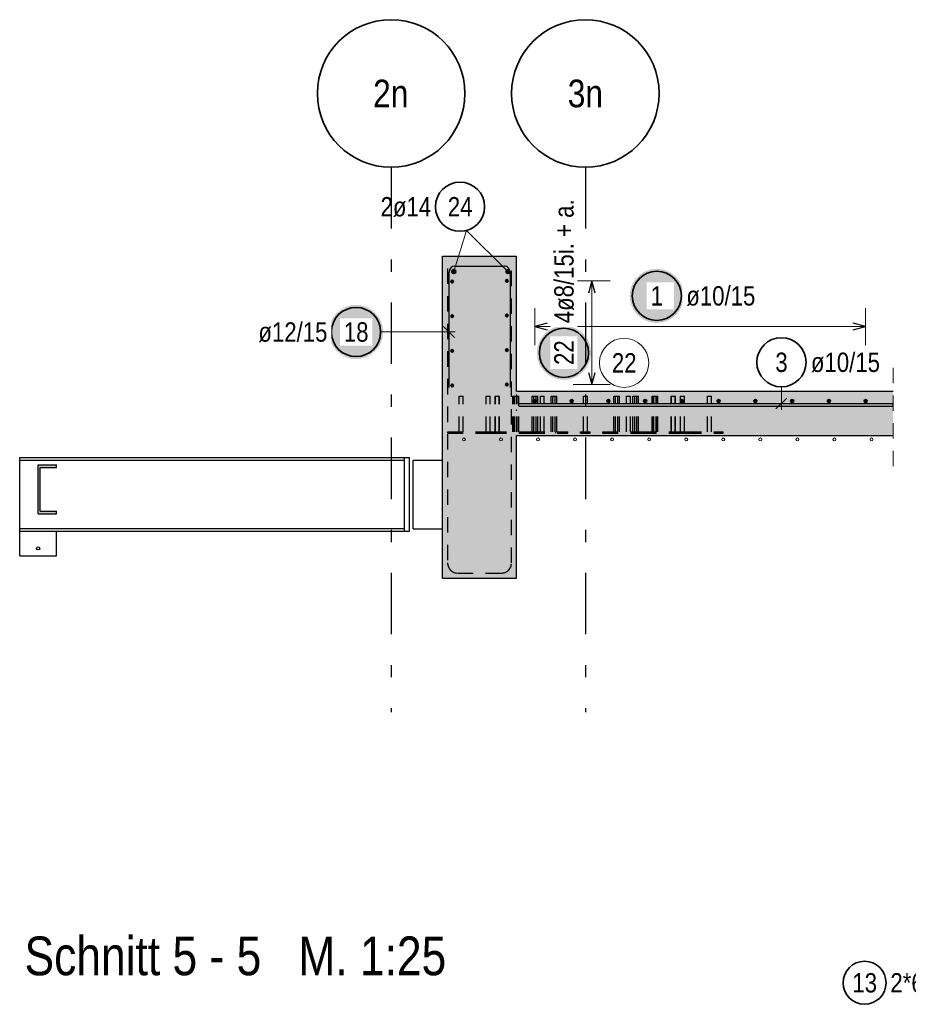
# Model space of a CAD drawing. Header units: millimetres. Extents: x -50 to 89, y -23 to 66.
# Tile 55 of 60: x 62.28 to 69.51, y 31.69 to 39.7. Entities that reach past the tile are written whole.
import ezdxf
from ezdxf.enums import TextEntityAlignment as Align

# ---------------------------------------------------------------- set-up
doc = ezdxf.new("R2010")
doc.units = ezdxf.units.MM
doc.linetypes.add('DASHDOTX2', pattern=[2, 1, -0.5, 0, -0.5])
doc.linetypes.add('HIDDEN', pattern=[0.375, 0.25, -0.125])
for name, color, linetype, lineweight in [('Achsen', 7, 'Continuous', 20), ('Bewehrung obere', 7, 'Continuous', 20), ('Geschnittene Kanten', 7, 'Continuous', 20), ('nplo Bewehrung', 7, 'Continuous', 20), ('Schraffuren', 7, 'Continuous', 20), ('Texte', 7, 'Continuous', 20)]:
    doc.layers.add(name, color=color, linetype=linetype, lineweight=lineweight)
doc.styles.add('Arial Narrow', font='ARIALN.TTF')

msp = doc.modelspace()

# ---------------------------------------------------------------- hatches: boundary and pattern name
at = {"lineweight": 25, "true_color": 0xffffff}
msp.add_hatch(color=7, dxfattribs=at).paths.add_polyline_path([(65.237126, 37.155986), (65.236992, 37.163664), (65.23659, 37.171333), (65.235921, 37.178983), (65.234985, 37.186604), (65.233784, 37.194189), (65.232318, 37.201727), (65.230591, 37.209209), (65.228603, 37.216627), (65.226358, 37.22397), (65.223858, 37.231231), (65.221106, 37.2384), (65.218106, 37.245468), (65.214861, 37.252428), (65.211374, 37.25927), (65.207651, 37.265986), (65.203696, 37.272569), (65.199514, 37.279009), (65.19511, 37.285299), (65.190488, 37.291432), (65.185656, 37.2974), (65.180618, 37.303195), (65.175381, 37.308811), (65.169951, 37.314241), (65.164335, 37.319478), (65.158539, 37.324516), (65.152571, 37.329349), (65.146439, 37.33397), (65.140148, 37.338375), (65.133708, 37.342557), (65.127126, 37.346512), (65.12041, 37.350235), (65.113568, 37.353721), (65.106608, 37.356966), (65.099539, 37.359967), (65.09237, 37.362719), (65.08511, 37.365219), (65.077766, 37.367464), (65.070349, 37.369451), (65.062866, 37.371179), (65.055329, 37.372644), (65.047744, 37.373845), (65.040122, 37.374781), (65.032472, 37.37545), (65.024804, 37.375852), (65.017126, 37.375986), (65.009448, 37.375852), (65.001779, 37.37545), (64.99413, 37.374781), (64.986508, 37.373845), (64.978923, 37.372644), (64.971385, 37.371179), (64.963903, 37.369451), (64.956486, 37.367464), (64.949142, 37.365219), (64.941881, 37.362719), (64.934712, 37.359967), (64.927644, 37.356966), (64.920684, 37.353721), (64.913842, 37.350235), (64.907126, 37.346512), (64.900544, 37.342557), (64.894103, 37.338375), (64.887813, 37.33397), (64.88168, 37.329349), (64.875713, 37.324516), (64.869917, 37.319478), (64.864301, 37.314241), (64.858871, 37.308811), (64.853634, 37.303195), (64.848596, 37.2974), (64.843764, 37.291432), (64.839142, 37.285299), (64.834738, 37.279009), (64.830555, 37.272569), (64.8266, 37.265986), (64.822877, 37.25927), (64.819391, 37.252428), (64.816146, 37.245468), (64.813145, 37.2384), (64.810394, 37.231231), (64.807893, 37.22397), (64.805648, 37.216627), (64.803661, 37.209209), (64.801933, 37.201727), (64.800468, 37.194189), (64.799267, 37.186604), (64.798331, 37.178983), (64.797662, 37.171333), (64.79726, 37.163664), (64.797126, 37.155986), (64.79726, 37.148309), (64.797662, 37.14064), (64.798331, 37.13299), (64.799267, 37.125368), (64.800468, 37.117784), (64.801933, 37.110246), (64.803661, 37.102764), (64.805648, 37.095346), (64.807893, 37.088003), (64.810394, 37.080742), (64.813145, 37.073573), (64.816146, 37.066504), (64.819391, 37.059545), (64.822877, 37.052703), (64.8266, 37.045986), (64.830555, 37.039404), (64.834738, 37.032964), (64.839142, 37.026674), (64.843764, 37.020541), (64.848596, 37.014573), (64.853634, 37.008778), (64.858871, 37.003162), (64.864301, 36.997732), (64.869917, 36.992495), (64.875713, 36.987457), (64.88168, 36.982624), (64.887813, 36.978003), (64.894103, 36.973598), (64.900544, 36.969416), (64.907126, 36.965461), (64.913842, 36.961738), (64.920684, 36.958252), (64.927644, 36.955006), (64.934712, 36.952006), (64.941881, 36.949254), (64.949142, 36.946754), (64.956486, 36.944509), (64.963903, 36.942521), (64.971385, 36.940794), (64.978923, 36.939329), (64.986508, 36.938127), (64.99413, 36.937192), (65.001779, 36.936522), (65.009448, 36.93612), (65.017126, 36.935986), (65.024804, 36.93612), (65.032472, 36.936522), (65.040122, 36.937192), (65.047744, 36.938127), (65.055329, 36.939329), (65.062866, 36.940794), (65.070349, 36.942521), (65.077766, 36.944509), (65.08511, 36.946754), (65.09237, 36.949254), (65.099539, 36.952006), (65.106608, 36.955006), (65.113568, 36.958252), (65.12041, 36.961738), (65.127126, 36.965461), (65.133708, 36.969416), (65.140148, 36.973598), (65.146439, 36.978003), (65.152571, 36.982624), (65.158539, 36.987457), (65.164335, 36.992495), (65.169951, 36.997732), (65.175381, 37.003162), (65.180618, 37.008778), (65.185656, 37.014573), (65.190488, 37.020541), (65.19511, 37.026674), (65.199514, 37.032964), (65.203696, 37.039404), (65.207651, 37.045986), (65.211374, 37.052703), (65.214861, 37.059545), (65.218106, 37.066504), (65.221106, 37.073573), (65.223858, 37.080742), (65.226358, 37.088003), (65.228603, 37.095346), (65.230591, 37.102764), (65.232318, 37.110246), (65.233784, 37.117784), (65.234985, 37.125368), (65.235921, 37.13299), (65.23659, 37.14064)])
at = {"layer": 'Bewehrung obere', "lineweight": 25, "true_color": 0xffffff}
msp.add_hatch(color=7, dxfattribs=at).paths.add_polyline_path([(67.68327, 37.45), (67.683136, 37.457678), (67.682734, 37.465346), (67.682065, 37.472996), (67.681129, 37.480618), (67.679928, 37.488203), (67.678463, 37.495741), (67.676735, 37.503223), (67.674748, 37.51064), (67.672503, 37.517984), (67.670003, 37.525244), (67.667251, 37.532413), (67.66425, 37.539482), (67.661005, 37.546442), (67.657519, 37.553284), (67.653796, 37.56), (67.649841, 37.566582), (67.645658, 37.573022), (67.641254, 37.579313), (67.636633, 37.585446), (67.6318, 37.591413), (67.626762, 37.597209), (67.621525, 37.602825), (67.616095, 37.608255), (67.610479, 37.613492), (67.604683, 37.61853), (67.598716, 37.623362), (67.592583, 37.627984), (67.586293, 37.632388), (67.579852, 37.636571), (67.57327, 37.640526), (67.566554, 37.644248), (67.559712, 37.647735), (67.552752, 37.65098), (67.545684, 37.65398), (67.538515, 37.656732), (67.531254, 37.659232), (67.52391, 37.661478), (67.516493, 37.663465), (67.509011, 37.665192), (67.501473, 37.666658), (67.493888, 37.667859), (67.486266, 37.668795), (67.478617, 37.669464), (67.470948, 37.669866), (67.46327, 37.67), (67.455592, 37.669866), (67.447924, 37.669464), (67.440274, 37.668795), (67.432652, 37.667859), (67.425068, 37.666658), (67.41753, 37.665192), (67.410047, 37.663465), (67.40263, 37.661478), (67.395286, 37.659232), (67.388026, 37.656732), (67.380857, 37.65398), (67.373788, 37.65098), (67.366829, 37.647735), (67.359986, 37.644248), (67.35327, 37.640526), (67.346688, 37.636571), (67.340248, 37.632388), (67.333957, 37.627984), (67.327825, 37.623362), (67.321857, 37.61853), (67.316061, 37.613492), (67.310445, 37.608255), (67.305015, 37.602825), (67.299778, 37.597209), (67.29474, 37.591413), (67.289908, 37.585446), (67.285286, 37.579313), (67.280882, 37.573022), (67.2767, 37.566582), (67.272745, 37.56), (67.269022, 37.553284), (67.265535, 37.546442), (67.26229, 37.539482), (67.25929, 37.532413), (67.256538, 37.525244), (67.254038, 37.517984), (67.251793, 37.51064), (67.249805, 37.503223), (67.248078, 37.495741), (67.246612, 37.488203), (67.245411, 37.480618), (67.244475, 37.472996), (67.243806, 37.465346), (67.243404, 37.457678), (67.24327, 37.45), (67.243404, 37.442322), (67.243806, 37.434654), (67.244475, 37.427004), (67.245411, 37.419382), (67.246612, 37.411797), (67.248078, 37.404259), (67.249805, 37.396777), (67.251793, 37.38936), (67.254038, 37.382016), (67.256538, 37.374756), (67.25929, 37.367587), (67.26229, 37.360518), (67.265535, 37.353558), (67.269022, 37.346716), (67.272745, 37.34), (67.2767, 37.333418), (67.280882, 37.326978), (67.285286, 37.320687), (67.289908, 37.314554), (67.29474, 37.308587), (67.299778, 37.302791), (67.305015, 37.297175), (67.310445, 37.291745), (67.316061, 37.286508), (67.321857, 37.28147), (67.327825, 37.276638), (67.333957, 37.272016), (67.340248, 37.267612), (67.346688, 37.263429), (67.35327, 37.259474), (67.359986, 37.255752), (67.366829, 37.252265), (67.373788, 37.24902), (67.380857, 37.24602), (67.388026, 37.243268), (67.395286, 37.240768), (67.40263, 37.238522), (67.410047, 37.236535), (67.41753, 37.234808), (67.425068, 37.233342), (67.432652, 37.232141), (67.440274, 37.231205), (67.447924, 37.230536), (67.455592, 37.230134), (67.46327, 37.23), (67.470948, 37.230134), (67.478617, 37.230536), (67.486266, 37.231205), (67.493888, 37.232141), (67.501473, 37.233342), (67.509011, 37.234808), (67.516493, 37.236535), (67.52391, 37.238522), (67.531254, 37.240768), (67.538515, 37.243268), (67.545684, 37.24602), (67.552752, 37.24902), (67.559712, 37.252265), (67.566554, 37.255752), (67.57327, 37.259474), (67.579852, 37.263429), (67.586293, 37.267612), (67.592583, 37.272016), (67.598716, 37.276638), (67.604683, 37.28147), (67.610479, 37.286508), (67.616095, 37.291745), (67.621525, 37.297175), (67.626762, 37.302791), (67.6318, 37.308587), (67.636633, 37.314554), (67.641254, 37.320687), (67.645658, 37.326978), (67.649841, 37.333418), (67.653796, 37.34), (67.657519, 37.346716), (67.661005, 37.353558), (67.66425, 37.360518), (67.667251, 37.367587), (67.670003, 37.374756), (67.672503, 37.382016), (67.674748, 37.38936), (67.676735, 37.396777), (67.678463, 37.404259), (67.679928, 37.411797), (67.681129, 37.419382), (67.682065, 37.427004), (67.682734, 37.434654)])
at = {"layer": 'Geschnittene Kanten', "lineweight": 25, "true_color": 0xffffff}
msp.add_hatch(color=7, dxfattribs=at).paths.add_polyline_path([(66.927953, 36.986956), (66.927819, 36.994634), (66.927417, 37.002303), (66.926747, 37.009952), (66.925812, 37.017574), (66.92461, 37.025159), (66.923145, 37.032697), (66.921418, 37.040179), (66.91943, 37.047596), (66.917185, 37.05494), (66.914685, 37.062201), (66.911933, 37.06937), (66.908933, 37.076438), (66.905687, 37.083398), (66.902201, 37.09024), (66.898478, 37.096956), (66.894523, 37.103538), (66.890341, 37.109979), (66.885936, 37.116269), (66.881315, 37.122402), (66.876482, 37.128369), (66.871445, 37.134165), (66.866207, 37.139781), (66.860777, 37.145211), (66.855161, 37.150448), (66.849366, 37.155486), (66.843398, 37.160319), (66.837265, 37.16494), (66.830975, 37.169344), (66.824535, 37.173527), (66.817953, 37.177482), (66.811236, 37.181205), (66.804394, 37.184691), (66.797435, 37.187936), (66.790366, 37.190937), (66.783197, 37.193689), (66.775936, 37.196189), (66.768593, 37.198434), (66.761175, 37.200421), (66.753693, 37.202149), (66.746155, 37.203614), (66.738571, 37.204815), (66.730949, 37.205751), (66.723299, 37.20642), (66.715631, 37.206822), (66.707953, 37.206956), (66.700275, 37.206822), (66.692606, 37.20642), (66.684956, 37.205751), (66.677335, 37.204815), (66.66975, 37.203614), (66.662212, 37.202149), (66.65473, 37.200421), (66.647312, 37.198434), (66.639969, 37.196189), (66.632708, 37.193689), (66.625539, 37.190937), (66.618471, 37.187936), (66.611511, 37.184691), (66.604669, 37.181205), (66.597953, 37.177482), (66.59137, 37.173527), (66.58493, 37.169344), (66.57864, 37.16494), (66.572507, 37.160319), (66.566539, 37.155486), (66.560744, 37.150448), (66.555128, 37.145211), (66.549698, 37.139781), (66.544461, 37.134165), (66.539423, 37.128369), (66.53459, 37.122402), (66.529969, 37.116269), (66.525564, 37.109979), (66.521382, 37.103538), (66.517427, 37.096956), (66.513704, 37.09024), (66.510218, 37.083398), (66.506973, 37.076438), (66.503972, 37.06937), (66.50122, 37.062201), (66.49872, 37.05494), (66.496475, 37.047596), (66.494488, 37.040179), (66.49276, 37.032697), (66.491295, 37.025159), (66.490094, 37.017574), (66.489158, 37.009952), (66.488489, 37.002303), (66.488087, 36.994634), (66.487953, 36.986956), (66.488087, 36.979278), (66.488489, 36.97161), (66.489158, 36.96396), (66.490094, 36.956338), (66.491295, 36.948754), (66.49276, 36.941216), (66.494488, 36.933733), (66.496475, 36.926316), (66.49872, 36.918972), (66.50122, 36.911712), (66.503972, 36.904543), (66.506973, 36.897474), (66.510218, 36.890515), (66.513704, 36.883672), (66.517427, 36.876956), (66.521382, 36.870374), (66.525564, 36.863934), (66.529969, 36.857643), (66.53459, 36.851511), (66.539423, 36.845543), (66.544461, 36.839747), (66.549698, 36.834131), (66.555128, 36.828701), (66.560744, 36.823464), (66.566539, 36.818426), (66.572507, 36.813594), (66.57864, 36.808972), (66.58493, 36.804568), (66.59137, 36.800386), (66.597953, 36.796431), (66.604669, 36.792708), (66.611511, 36.789222), (66.618471, 36.785976), (66.625539, 36.782976), (66.632708, 36.780224), (66.639969, 36.777724), (66.647312, 36.775479), (66.65473, 36.773491), (66.662212, 36.771764), (66.66975, 36.770298), (66.677335, 36.769097), (66.684956, 36.768161), (66.692606, 36.767492), (66.700275, 36.76709), (66.707953, 36.766956), (66.715631, 36.76709), (66.723299, 36.767492), (66.730949, 36.768161), (66.738571, 36.769097), (66.746155, 36.770298), (66.753693, 36.771764), (66.761175, 36.773491), (66.768593, 36.775479), (66.775936, 36.777724), (66.783197, 36.780224), (66.790366, 36.782976), (66.797435, 36.785976), (66.804394, 36.789222), (66.811236, 36.792708), (66.817953, 36.796431), (66.824535, 36.800386), (66.830975, 36.804568), (66.837265, 36.808972), (66.843398, 36.813594), (66.849366, 36.818426), (66.855161, 36.823464), (66.860777, 36.828701), (66.866207, 36.834131), (66.871445, 36.839747), (66.876482, 36.845543), (66.881315, 36.851511), (66.885936, 36.857643), (66.890341, 36.863934), (66.894523, 36.870374), (66.898478, 36.876956), (66.902201, 36.883672), (66.905687, 36.890515), (66.908933, 36.897474), (66.911933, 36.904543), (66.914685, 36.911712), (66.917185, 36.918972), (66.91943, 36.926316), (66.921418, 36.933733), (66.923145, 36.941216), (66.92461, 36.948754), (66.925812, 36.956338), (66.926747, 36.96396), (66.927417, 36.97161)])
at = {"layer": 'Schraffuren', "lineweight": 13, "true_color": 0xd7ffd7}
for points in [[(65.721656, 36.673703), (66.321656, 36.673703), (66.321656, 37.773703), (65.721656, 37.773703)], [(65.721656, 36.313703), (69.385829, 36.313703), (69.385829, 36.673703), (65.721656, 36.673703)], [(65.721656, 35.153703), (66.321656, 35.153703), (66.321656, 36.313703), (65.721656, 36.313703)]]:
    msp.add_hatch(color=254, dxfattribs=at).paths.add_polyline_path(points)
at = {"layer": 'Schraffuren', "lineweight": 13, "true_color": 0x4682b4}
msp.add_hatch(color=145, dxfattribs=at).paths.add_polyline_path([(62.581354, 35.675703), (62.581354, 35.698703), (62.448354, 35.698703), (62.448354, 36.052703), (62.581354, 36.052703), (62.581354, 36.075703), (62.431354, 36.075703), (62.431354, 35.675703)])

# ---------------------------------------------------------------- linework, layer by layer
at = {"color": 10, "linetype": 'HIDDEN', "ltscale": 0.5}
for p, q in [((65.761656, 37.673703), (65.761656, 35.277703)), ((66.281649, 35.277703), (66.281656, 37.673703)), ((65.845656, 35.193703), (66.197649, 35.193703))]:
    msp.add_line(p, q, dxfattribs=at)
at = {"color": 3, "linetype": 'Continuous', "lineweight": 25, "ltscale": 0.5}
for p, q in [((65.821656, 37.691703), (66.221656, 37.691703)), ((65.773656, 36.703703), (65.773656, 37.643703)), ((66.269656, 37.643703), (66.269652, 36.703703)), ((65.81785, 37.111792), (65.729462, 37.200181))]:
    msp.add_line(p, q, dxfattribs=at)
at = {"color": 5, "linetype": 'Continuous', "lineweight": 18, "ltscale": 0.5}
msp.add_line((65.217126, 37.155986), (65.823656, 37.155986), dxfattribs=at)
at = {"color": 5, "linetype": 'HIDDEN', "lineweight": 18, "ltscale": 0.5}
msp.add_line((69.385829, 36.063703), (69.385829, 36.923703), dxfattribs=at)
at = {"color": 3, "linetype": 'HIDDEN', "lineweight": 25, "ltscale": 0.5}
for p, q in [((65.856456, 36.633703), (65.857673, 36.633703)), ((65.856456, 36.343703), (65.856456, 36.633703)), ((65.857673, 36.633703), (65.861142, 36.633703)), ((65.861142, 36.633703), (65.866333, 36.633703)), ((65.866333, 36.633703), (65.872456, 36.633703)), ((65.872456, 36.633703), (65.878578, 36.633703)), ((65.878578, 36.633703), (65.883769, 36.633703)), ((65.883769, 36.633703), (65.887238, 36.633703)), ((65.887238, 36.633703), (65.888456, 36.633703)), ((65.888456, 36.343703), (65.888456, 36.633703)), ((66.076456, 36.633703), (66.077673, 36.633703)), ((66.076456, 36.343703), (66.076456, 36.633703)), ((66.077673, 36.633703), (66.081142, 36.633703)), ((66.081142, 36.633703), (66.086333, 36.633703)), ((66.086333, 36.633703), (66.092456, 36.633703)), ((66.092456, 36.633703), (66.098578, 36.633703)), ((66.098578, 36.633703), (66.103769, 36.633703)), ((66.103769, 36.633703), (66.107238, 36.633703)), ((66.107238, 36.633703), (66.108456, 36.633703)), ((66.108456, 36.343703), (66.108456, 36.633703)), ((66.149449, 36.633703), (66.150667, 36.633703)), ((66.149449, 36.343703), (66.149449, 36.633703)), ((66.150667, 36.633703), (66.154136, 36.633703)), ((66.152278, 36.343703), (66.152278, 36.633703)), ((66.154136, 36.633703), (66.159326, 36.633703)), ((66.159326, 36.633703), (66.165449, 36.633703)), ((66.165449, 36.633703), (66.171572, 36.633703)), ((66.171572, 36.633703), (66.176763, 36.633703)), ((66.176763, 36.633703), (66.180231, 36.633703)), ((66.180231, 36.633703), (66.181449, 36.633703)), ((66.181449, 36.633703), (66.18306, 36.633703)), ((66.181449, 36.343703), (66.181449, 36.633703)), ((66.18306, 36.633703), (66.184278, 36.633703)), ((66.184278, 36.343703), (66.184278, 36.633703)), ((66.293699, 36.633703), (66.294917, 36.633703)), ((66.293699, 36.343703), (66.293699, 36.633703)), ((66.294917, 36.633703), (66.298385, 36.633703)), ((66.296456, 36.343703), (66.296456, 36.633703)), ((66.298385, 36.633703), (66.303576, 36.633703)), ((66.303576, 36.633703), (66.309699, 36.633703)), ((66.307841, 36.343703), (66.307841, 36.633703)), ((66.309699, 36.633703), (66.315822, 36.633703)), ((66.315822, 36.633703), (66.321013, 36.633703)), ((66.321013, 36.633703), (66.324481, 36.633703)), ((66.324481, 36.633703), (66.325699, 36.633703)), ((66.325699, 36.633703), (66.327238, 36.633703)), ((66.325699, 36.343703), (66.325699, 36.633703)), ((66.327238, 36.633703), (66.328456, 36.633703)), ((66.328456, 36.633703), (66.329964, 36.633703)), ((66.328456, 36.343703), (66.328456, 36.633703)), ((66.329964, 36.633703), (66.335155, 36.633703)), ((66.335155, 36.633703), (66.338623, 36.633703)), ((66.338623, 36.633703), (66.339841, 36.633703)), ((66.339841, 36.343703), (66.339841, 36.633703)), ((66.449263, 36.633703), (66.45048, 36.633703)), ((66.449263, 36.343703), (66.449263, 36.633703)), ((66.45048, 36.633703), (66.453949, 36.633703)), ((66.453949, 36.633703), (66.45914, 36.633703)), ((66.45914, 36.633703), (66.465263, 36.633703)), ((66.463405, 36.343703), (66.463405, 36.633703)), ((66.465263, 36.633703), (66.471385, 36.633703)), ((66.471385, 36.633703), (66.476576, 36.633703)), ((66.476576, 36.633703), (66.480045, 36.633703)), ((66.480045, 36.633703), (66.481263, 36.633703)), ((66.481263, 36.633703), (66.485528, 36.633703)), ((66.481263, 36.343703), (66.481263, 36.633703)), ((66.485528, 36.633703), (66.490718, 36.633703)), ((66.490718, 36.633703), (66.494187, 36.633703)), ((66.494187, 36.633703), (66.495405, 36.633703)), ((66.495405, 36.343703), (66.495405, 36.633703)), ((66.516456, 36.633703), (66.517673, 36.633703)), ((66.516456, 36.343703), (66.516456, 36.633703)), ((66.517673, 36.633703), (66.521142, 36.633703)), ((66.521142, 36.633703), (66.526333, 36.633703)), ((66.526333, 36.633703), (66.532456, 36.633703)), ((66.532456, 36.633703), (66.538578, 36.633703)), ((66.538578, 36.633703), (66.543769, 36.633703)), ((66.543769, 36.633703), (66.547238, 36.633703)), ((66.547238, 36.633703), (66.548456, 36.633703)), ((66.548456, 36.343703), (66.548456, 36.633703)), ((66.604826, 36.633703), (66.606044, 36.633703)), ((66.604826, 36.343703), (66.604826, 36.633703)), ((66.606044, 36.633703), (66.609512, 36.633703)), ((66.609512, 36.633703), (66.614703, 36.633703)), ((66.614703, 36.633703), (66.620826, 36.633703)), ((66.618968, 36.343703), (66.618968, 36.633703)), ((66.620826, 36.633703), (66.626949, 36.633703)), ((66.626949, 36.633703), (66.63214, 36.633703)), ((66.63214, 36.633703), (66.635608, 36.633703)), ((66.635608, 36.633703), (66.636826, 36.633703)), ((66.636826, 36.633703), (66.641091, 36.633703)), ((66.636826, 36.343703), (66.636826, 36.633703)), ((66.641091, 36.633703), (66.646282, 36.633703)), ((66.646282, 36.633703), (66.64975, 36.633703)), ((66.64975, 36.633703), (66.650968, 36.633703)), ((66.650968, 36.343703), (66.650968, 36.633703)), ((66.866456, 36.633703), (66.867673, 36.633703)), ((66.866456, 36.343703), (66.866456, 36.633703)), ((66.867673, 36.633703), (66.871142, 36.633703)), ((66.871142, 36.633703), (66.876333, 36.633703)), ((66.876333, 36.633703), (66.882456, 36.633703)), ((66.882456, 36.633703), (66.888578, 36.633703)), ((66.888578, 36.633703), (66.893769, 36.633703)), ((66.893769, 36.633703), (66.897238, 36.633703)), ((66.897238, 36.633703), (66.898456, 36.633703)), ((66.898456, 36.343703), (66.898456, 36.633703)), ((67.113943, 36.633703), (67.115161, 36.633703)), ((67.113943, 36.343703), (67.113943, 36.633703)), ((67.115161, 36.633703), (67.118629, 36.633703)), ((67.118629, 36.633703), (67.12382, 36.633703)), ((67.12382, 36.633703), (67.129943, 36.633703)), ((67.128085, 36.343703), (67.128085, 36.633703)), ((67.129943, 36.633703), (67.136066, 36.633703)), ((67.136066, 36.633703), (67.141257, 36.633703)), ((67.141257, 36.633703), (67.144725, 36.633703)), ((67.144725, 36.633703), (67.145943, 36.633703)), ((67.145943, 36.633703), (67.150208, 36.633703)), ((67.145943, 36.343703), (67.145943, 36.633703)), ((67.150208, 36.633703), (67.155399, 36.633703)), ((67.155399, 36.633703), (67.158867, 36.633703)), ((67.158867, 36.633703), (67.160085, 36.633703)), ((67.160085, 36.343703), (67.160085, 36.633703)), ((67.216456, 36.633703), (67.217673, 36.633703)), ((67.216456, 36.343703), (67.216456, 36.633703)), ((67.217673, 36.633703), (67.221142, 36.633703)), ((67.221142, 36.633703), (67.226333, 36.633703)), ((67.226333, 36.633703), (67.232456, 36.633703)), ((67.232456, 36.633703), (67.238578, 36.633703)), ((67.238578, 36.633703), (67.243769, 36.633703)), ((67.243769, 36.633703), (67.247238, 36.633703)), ((67.247238, 36.633703), (67.248456, 36.633703)), ((67.248456, 36.343703), (67.248456, 36.633703)), ((67.269506, 36.633703), (67.270724, 36.633703)), ((67.269506, 36.343703), (67.269506, 36.633703)), ((67.270724, 36.633703), (67.274193, 36.633703)), ((67.274193, 36.633703), (67.279383, 36.633703)), ((67.279383, 36.633703), (67.285506, 36.633703)), ((67.283649, 36.343703), (67.283649, 36.633703)), ((67.285506, 36.633703), (67.291629, 36.633703)), ((67.291629, 36.633703), (67.29682, 36.633703)), ((67.29682, 36.633703), (67.300288, 36.633703)), ((67.300288, 36.633703), (67.301506, 36.633703)), ((67.301506, 36.633703), (67.305771, 36.633703)), ((67.301506, 36.343703), (67.301506, 36.633703)), ((67.305771, 36.633703), (67.310962, 36.633703)), ((67.310962, 36.633703), (67.314431, 36.633703)), ((67.314431, 36.633703), (67.315649, 36.633703)), ((67.315649, 36.343703), (67.315649, 36.633703)), ((67.42507, 36.633703), (67.426288, 36.633703)), ((67.42507, 36.343703), (67.42507, 36.633703)), ((67.426288, 36.633703), (67.429756, 36.633703)), ((67.429756, 36.633703), (67.434947, 36.633703)), ((67.434947, 36.633703), (67.44107, 36.633703)), ((67.436456, 36.343703), (67.436456, 36.633703)), ((67.439212, 36.343703), (67.439212, 36.633703)), ((67.44107, 36.633703), (67.447193, 36.633703)), ((67.447193, 36.633703), (67.452384, 36.633703)), ((67.452384, 36.633703), (67.455852, 36.633703)), ((67.455852, 36.633703), (67.45707, 36.633703)), ((67.45707, 36.633703), (67.458578, 36.633703)), ((67.45707, 36.343703), (67.45707, 36.633703)), ((67.458578, 36.633703), (67.463769, 36.633703)), ((67.463769, 36.633703), (67.467238, 36.633703)), ((67.467238, 36.633703), (67.468456, 36.633703)), ((67.468456, 36.633703), (67.469994, 36.633703)), ((67.468456, 36.343703), (67.468456, 36.633703)), ((67.469994, 36.633703), (67.471212, 36.633703)), ((67.471212, 36.343703), (67.471212, 36.633703)), ((67.580633, 36.633703), (67.581851, 36.633703)), ((67.580633, 36.343703), (67.580633, 36.633703)), ((67.581851, 36.633703), (67.58532, 36.633703)), ((67.583462, 36.343703), (67.583462, 36.633703)), ((67.58532, 36.633703), (67.59051, 36.633703)), ((67.59051, 36.633703), (67.596633, 36.633703)), ((67.596633, 36.633703), (67.602756, 36.633703)), ((67.602756, 36.633703), (67.607947, 36.633703)), ((67.607947, 36.633703), (67.611415, 36.633703)), ((67.611415, 36.633703), (67.612633, 36.633703)), ((67.612633, 36.633703), (67.614244, 36.633703)), ((67.612633, 36.343703), (67.612633, 36.633703)), ((67.614244, 36.633703), (67.615462, 36.633703)), ((67.615462, 36.343703), (67.615462, 36.633703)), ((67.656456, 36.633703), (67.657673, 36.633703)), ((67.656456, 36.343703), (67.656456, 36.633703)), ((67.657673, 36.633703), (67.661142, 36.633703)), ((67.661142, 36.633703), (67.666333, 36.633703)), ((67.666333, 36.633703), (67.672456, 36.633703)), ((67.672456, 36.633703), (67.678578, 36.633703)), ((67.678578, 36.633703), (67.683769, 36.633703)), ((67.683769, 36.633703), (67.687238, 36.633703)), ((67.687238, 36.633703), (67.688456, 36.633703)), ((67.688456, 36.343703), (67.688456, 36.633703)), ((67.876456, 36.633703), (67.877673, 36.633703)), ((67.876456, 36.343703), (67.876456, 36.633703)), ((67.877673, 36.633703), (67.881142, 36.633703)), ((67.881142, 36.633703), (67.886333, 36.633703)), ((67.886333, 36.633703), (67.892456, 36.633703)), ((67.892456, 36.633703), (67.898578, 36.633703)), ((67.898578, 36.633703), (67.903769, 36.633703)), ((67.903769, 36.633703), (67.907238, 36.633703)), ((67.907238, 36.633703), (67.908456, 36.633703)), ((67.908456, 36.343703), (67.908456, 36.633703)), ((65.762456, 36.343703), (66.059383, 36.343703)), ((65.762456, 36.333703), (65.762456, 36.343703)), ((65.762456, 36.333703), (66.059383, 36.333703)), ((66.059383, 36.343703), (66.115952, 36.343703)), ((66.059383, 36.333703), (66.059383, 36.343703)), ((66.059383, 36.333703), (66.115952, 36.333703)), ((66.062212, 36.333703), (66.062212, 36.343703)), ((66.115952, 36.343703), (66.427079, 36.343703)), ((66.115952, 36.333703), (66.115952, 36.343703)), ((66.115952, 36.333703), (66.427079, 36.333703)), ((66.11878, 36.333703), (66.11878, 36.343703)), ((66.427079, 36.343703), (66.738206, 36.343703)), ((66.427079, 36.333703), (66.738206, 36.333703)), ((66.642456, 36.333703), (66.642456, 36.343703)), ((66.681637, 36.333703), (66.681637, 36.343703)), ((66.684466, 36.333703), (66.684466, 36.343703)), ((66.738206, 36.343703), (66.741034, 36.343703)), ((66.738206, 36.333703), (66.738206, 36.343703)), ((66.738206, 36.333703), (66.741034, 36.333703)), ((66.741034, 36.333703), (66.741034, 36.343703)), ((66.842456, 36.343703), (66.922456, 36.343703)), ((66.842456, 36.333703), (66.842456, 36.343703)), ((66.842456, 36.333703), (66.922456, 36.333703)), ((66.922456, 36.333703), (66.922456, 36.343703)), ((67.023877, 36.343703), (67.335004, 36.343703)), ((67.023877, 36.333703), (67.023877, 36.343703)), ((67.023877, 36.333703), (67.335004, 36.333703)), ((67.026705, 36.333703), (67.026705, 36.343703)), ((67.080445, 36.333703), (67.080445, 36.343703)), ((67.083274, 36.333703), (67.083274, 36.343703)), ((67.122456, 36.333703), (67.122456, 36.343703)), ((67.335004, 36.343703), (67.646131, 36.343703)), ((67.335004, 36.333703), (67.646131, 36.333703)), ((67.646131, 36.343703), (67.702699, 36.343703)), ((67.646131, 36.333703), (67.646131, 36.343703)), ((67.646131, 36.333703), (67.702699, 36.333703)), ((67.648959, 36.333703), (67.648959, 36.343703)), ((67.702699, 36.343703), (68.002456, 36.343703)), ((67.702699, 36.333703), (67.702699, 36.343703)), ((67.702699, 36.333703), (68.002456, 36.333703)), ((67.705528, 36.333703), (67.705528, 36.343703)), ((68.002456, 36.333703), (68.002456, 36.343703))]:
    msp.add_line(p, q, dxfattribs=at)
at = {"color": 3, "linetype": 'Continuous', "lineweight": 25}
for p, q in [((62.281949, 36.135703), (65.411649, 36.135703)), ((62.281949, 36.114303), (62.281949, 36.135703)), ((65.411649, 36.135703), (65.451649, 36.135703)), ((65.411649, 35.535703), (65.411649, 36.135703)), ((65.451649, 35.535703), (65.451649, 36.135703)), ((62.281949, 36.114303), (65.411649, 36.114303)), ((62.281949, 35.557103), (62.281949, 36.114303)), ((65.481656, 36.113703), (65.721656, 36.113703)), ((65.481656, 35.553703), (65.481656, 36.113703)), ((62.281354, 35.535703), (62.281949, 35.535703)), ((62.281354, 35.335703), (62.281354, 35.535703)), ((62.281949, 35.557103), (65.411649, 35.557103)), ((62.281949, 35.535703), (62.281949, 35.557103)), ((62.281949, 35.535703), (65.411649, 35.535703)), ((62.581354, 35.335703), (62.581354, 35.535703)), ((65.411649, 35.535703), (65.451649, 35.535703)), ((65.481656, 35.553703), (65.721656, 35.553703)), ((62.281354, 35.335703), (62.581354, 35.335703))]:
    msp.add_line(p, q, dxfattribs=at)
at = {"color": 9, "linetype": 'Continuous', "lineweight": 0}
for centre in [(66.321656, 37.407209), (66.321656, 36.643703)]:
    msp.add_circle(centre, 0.00222, dxfattribs=at)
at = {"color": 2, "linetype": 'Continuous', "lineweight": 35, "ltscale": 0.5}
msp.add_circle((65.017126, 37.155986), 0.2, dxfattribs=at)
at = {"color": 3, "linetype": 'Continuous', "lineweight": 25}
msp.add_circle((62.431354, 35.395703), 0.013, dxfattribs=at)
at = {"color": 3, "linetype": 'Continuous', "lineweight": 25, "ltscale": 0.5}
for centre, start, end in [((65.821656, 37.643703), 90, 180), ((66.221656, 37.643703), 359.9997683, 90)]:
    msp.add_arc(centre, 0.048, start, end, dxfattribs=at)
at = {"color": 10, "linetype": 'HIDDEN', "ltscale": 0.5}
for centre, start, end in [((65.845656, 35.277703), 180, 270), ((66.197649, 35.277703), 270, 359.9998532)]:
    msp.add_arc(centre, 0.084, start, end, dxfattribs=at)
at = {"layer": 'Achsen', "color": 3, "linetype": 'DASHDOTX2', "lineweight": 25, "ltscale": 0.5}
for p, q in [((65.302456, 38.496633), (65.302456, 34.062062)), ((66.882456, 38.496633), (66.882456, 34.062062))]:
    msp.add_line(p, q, dxfattribs=at)
at = {"layer": 'Achsen', "color": 2, "linetype": 'Continuous', "lineweight": 35}
for centre in [(65.302456, 39.096633), (66.882456, 39.096633)]:
    msp.add_circle(centre, 0.6, dxfattribs=at)
at = {"layer": 'Bewehrung obere', "color": 5, "linetype": 'Continuous', "lineweight": 18, "ltscale": 0.5}
for p, q in [((65.812172, 37.647209), (65.916133, 37.9822)), ((66.252172, 37.647209), (65.916133, 37.9822)), ((66.472455, 37.35), (66.472455, 37.05)), ((69.161864, 37.05), (69.161864, 37.35)), ((66.472455, 37.2), (69.161864, 37.2)), ((68.476925, 36.709619), (68.476925, 36.523703))]:
    msp.add_line(p, q, dxfattribs=at)
at = {"layer": 'Bewehrung obere', "color": 3, "linetype": 'Continuous', "lineweight": 25, "ltscale": 0.5}
for p, q in [((66.572455, 37.226795), (66.472455, 37.2)), ((66.472455, 37.2), (66.572455, 37.173205)), ((69.161864, 37.2), (69.061864, 37.226795)), ((69.061864, 37.173205), (69.161864, 37.2)), ((68.432731, 36.529509), (68.521119, 36.617897)), ((66.341656, 36.573703), (69.385829, 36.573703)), ((66.341656, 36.553703), (66.341656, 36.573703)), ((66.341656, 36.553703), (69.385829, 36.553703)), ((69.385829, 36.553703), (69.385829, 36.573703))]:
    msp.add_line(p, q, dxfattribs=at)
at = {"layer": 'Bewehrung obere', "color": 2, "linetype": 'Continuous', "lineweight": 35, "ltscale": 0.5}
for centre, radius in [((65.862779, 38.174952), 0.2), ((67.46327, 37.45), 0.2), ((68.476925, 36.909619), 0.2), ((69.153152, 31.861488), 0.175)]:
    msp.add_circle(centre, radius, dxfattribs=at)
at = {"layer": 'Bewehrung obere', "color": 4, "linetype": 'Continuous', "lineweight": 50, "ltscale": 0.5}
for centre, radius in [((65.812172, 37.647209), 0.014), ((65.812172, 37.647209), 0.014), ((65.812172, 37.647209), 0.0126), ((65.812172, 37.647209), 0.0098), ((65.812172, 37.647209), 0.007), ((65.812172, 37.647209), 0.0042), ((65.812172, 37.647209), 0.0014), ((66.252172, 37.647209), 0.014), ((66.252172, 37.647209), 0.014), ((66.252172, 37.647209), 0.0126), ((66.252172, 37.647209), 0.0098), ((66.252172, 37.647209), 0.007), ((66.252172, 37.647209), 0.0042), ((66.252172, 37.647209), 0.0014), ((66.472455, 36.593703), 0.01), ((66.472455, 36.593703), 0.01), ((66.472455, 36.593703), 0.009), ((66.472455, 36.593703), 0.007), ((66.472455, 36.593703), 0.005), ((66.472455, 36.593703), 0.003), ((66.472455, 36.593703), 0.001), ((66.771279, 36.593703), 0.01), ((66.771279, 36.593703), 0.01), ((66.771279, 36.593703), 0.009), ((66.771279, 36.593703), 0.007), ((66.771279, 36.593703), 0.005), ((66.771279, 36.593703), 0.003), ((66.771279, 36.593703), 0.001), ((67.070102, 36.593703), 0.01), ((67.070102, 36.593703), 0.01), ((67.070102, 36.593703), 0.009), ((67.070102, 36.593703), 0.007), ((67.070102, 36.593703), 0.005), ((67.070102, 36.593703), 0.003), ((67.070102, 36.593703), 0.001), ((67.368925, 36.593703), 0.01), ((67.368925, 36.593703), 0.01), ((67.368925, 36.593703), 0.009), ((67.368925, 36.593703), 0.007), ((67.368925, 36.593703), 0.005), ((67.368925, 36.593703), 0.003), ((67.368925, 36.593703), 0.001), ((67.667748, 36.593703), 0.01), ((67.667748, 36.593703), 0.01), ((67.667748, 36.593703), 0.009), ((67.667748, 36.593703), 0.007), ((67.667748, 36.593703), 0.005), ((67.667748, 36.593703), 0.003), ((67.667748, 36.593703), 0.001), ((67.966571, 36.593703), 0.01), ((67.966571, 36.593703), 0.01), ((67.966571, 36.593703), 0.009), ((67.966571, 36.593703), 0.007), ((67.966571, 36.593703), 0.005), ((67.966571, 36.593703), 0.003), ((67.966571, 36.593703), 0.001), ((68.265394, 36.593703), 0.01), ((68.265394, 36.593703), 0.01), ((68.265394, 36.593703), 0.009), ((68.265394, 36.593703), 0.007), ((68.265394, 36.593703), 0.005), ((68.265394, 36.593703), 0.003), ((68.265394, 36.593703), 0.001), ((68.564217, 36.593703), 0.01), ((68.564217, 36.593703), 0.01), ((68.564217, 36.593703), 0.009), ((68.564217, 36.593703), 0.007), ((68.564217, 36.593703), 0.005), ((68.564217, 36.593703), 0.003), ((68.564217, 36.593703), 0.001), ((68.86304, 36.593703), 0.01), ((68.86304, 36.593703), 0.01), ((68.86304, 36.593703), 0.009), ((68.86304, 36.593703), 0.007), ((68.86304, 36.593703), 0.005), ((68.86304, 36.593703), 0.003), ((68.86304, 36.593703), 0.001), ((69.161864, 36.593703), 0.01), ((69.161864, 36.593703), 0.01), ((69.161864, 36.593703), 0.009), ((69.161864, 36.593703), 0.007), ((69.161864, 36.593703), 0.005), ((69.161864, 36.593703), 0.003), ((69.161864, 36.593703), 0.001)]:
    msp.add_circle(centre, radius, dxfattribs=at)
at = {"layer": 'Geschnittene Kanten', "color": 3, "linetype": 'Continuous', "lineweight": 25}
for p, q in [((65.721656, 37.773703), (66.321656, 37.773703)), ((65.721656, 36.673703), (65.721656, 37.773703)), ((66.321656, 36.673703), (66.321656, 37.773703)), ((65.721656, 36.313703), (65.721656, 36.673703)), ((66.321656, 36.673703), (69.385829, 36.673703)), ((65.721656, 35.153703), (65.721656, 36.313703)), ((66.321656, 36.313703), (69.385829, 36.313703)), ((66.321656, 35.153703), (66.321656, 36.313703)), ((62.431354, 36.075703), (62.581354, 36.075703)), ((62.431354, 35.675703), (62.431354, 36.075703)), ((62.448354, 36.052703), (62.581354, 36.052703)), ((62.448354, 35.698703), (62.448354, 36.052703)), ((62.581354, 36.052703), (62.581354, 36.075703)), ((62.431354, 35.675703), (62.581354, 35.675703)), ((62.448354, 35.698703), (62.581354, 35.698703)), ((62.581354, 35.675703), (62.581354, 35.698703)), ((65.721656, 35.153703), (66.321656, 35.153703))]:
    msp.add_line(p, q, dxfattribs=at)
at = {"layer": 'Geschnittene Kanten', "color": 5, "linetype": 'Continuous', "lineweight": 18, "ltscale": 0.5}
for p, q in [((67.084425, 37.571748), (66.784425, 37.571748)), ((66.934425, 36.727748), (66.934425, 37.571748)), ((66.784425, 36.727748), (67.084425, 36.727748))]:
    msp.add_line(p, q, dxfattribs=at)
at = {"layer": 'Geschnittene Kanten', "color": 3, "linetype": 'Continuous', "lineweight": 25, "ltscale": 0.5}
for p, q in [((66.934425, 37.571748), (66.90763, 37.471748)), ((66.96122, 37.471748), (66.934425, 37.571748)), ((66.90763, 36.827748), (66.934425, 36.727748)), ((66.934425, 36.727748), (66.96122, 36.827748))]:
    msp.add_line(p, q, dxfattribs=at)
at = {"layer": 'Geschnittene Kanten', "color": 4, "linetype": 'Continuous', "lineweight": 50, "ltscale": 0.5}
for centre, radius in [((65.799656, 37.565703), 0.008), ((65.799656, 37.565703), 0.008), ((65.799656, 37.565703), 0.0072), ((65.799656, 37.565703), 0.0056), ((65.799656, 37.565703), 0.004), ((65.799656, 37.565703), 0.0024), ((66.243656, 37.571748), 0.008), ((66.243656, 37.571748), 0.008), ((66.243656, 37.571748), 0.0072), ((66.243656, 37.571748), 0.0056), ((66.243656, 37.571748), 0.004), ((66.243656, 37.571748), 0.0024), ((66.243656, 37.571748), 0.0008), ((65.799656, 37.565703), 0.0008), ((65.799656, 37.28437), 0.008), ((65.799656, 37.28437), 0.008), ((65.799656, 37.28437), 0.0072), ((65.799656, 37.28437), 0.0056), ((65.799656, 37.28437), 0.004), ((65.799656, 37.28437), 0.0024), ((65.799656, 37.28437), 0.0008), ((66.243656, 37.290415), 0.008), ((66.243656, 37.290415), 0.008), ((66.243656, 37.290415), 0.0072), ((66.243656, 37.290415), 0.0056), ((66.243656, 37.290415), 0.004), ((66.243656, 37.290415), 0.0024), ((66.243656, 37.290415), 0.0008), ((65.799656, 37.003037), 0.008), ((65.799656, 37.003037), 0.008), ((65.799656, 37.003037), 0.0072), ((65.799656, 37.003037), 0.0056), ((65.799656, 37.003037), 0.004), ((66.243656, 37.009082), 0.008), ((66.243656, 37.009082), 0.008), ((66.243656, 37.009082), 0.0072), ((66.243656, 37.009082), 0.0056), ((66.243656, 37.009082), 0.004), ((66.243656, 37.009082), 0.0024), ((66.243656, 37.009082), 0.0008), ((65.799656, 37.003037), 0.0024), ((65.799656, 37.003037), 0.0008), ((65.799656, 36.721703), 0.008), ((65.799656, 36.721703), 0.008), ((65.799656, 36.721703), 0.0072), ((65.799656, 36.721703), 0.0056), ((65.799656, 36.721703), 0.004), ((65.799656, 36.721703), 0.0024), ((65.799656, 36.721703), 0.0008), ((66.243656, 36.727748), 0.008), ((66.243656, 36.727748), 0.008), ((66.243656, 36.727748), 0.0072), ((66.243656, 36.727748), 0.0056), ((66.243656, 36.727748), 0.004), ((66.243656, 36.727748), 0.0024), ((66.243656, 36.727748), 0.0008)]:
    msp.add_circle(centre, radius, dxfattribs=at)
at = {"layer": 'Geschnittene Kanten', "color": 9, "linetype": 'Continuous', "lineweight": 0}
for centre in [(66.321656, 37.619748), (66.321656, 36.519748)]:
    msp.add_circle(centre, 0.00222, dxfattribs=at)
at = {"layer": 'Geschnittene Kanten', "color": 2, "linetype": 'Continuous', "lineweight": 35, "ltscale": 0.5}
msp.add_circle((66.707953, 36.986956), 0.2, dxfattribs=at)
at = {"layer": 'Geschnittene Kanten', "color": 9, "linetype": 'Continuous', "lineweight": 0, "ltscale": 0.5}
msp.add_circle((67.197262, 36.905012), 0.2, dxfattribs=at)
at = {"layer": 'nplo Bewehrung', "color": 9, "linetype": 'Continuous', "lineweight": 0, "ltscale": 0.5}
for centre in [(65.894458, 36.281703), (65.894458, 36.281703), (66.195839, 36.281703), (66.195839, 36.281703), (66.497221, 36.281703), (66.497221, 36.281703), (66.798603, 36.281703), (66.798603, 36.281703), (67.099984, 36.281703), (67.099984, 36.281703), (67.401366, 36.281703), (67.401366, 36.281703), (67.702747, 36.281703), (67.702747, 36.281703), (68.004129, 36.281703), (68.004129, 36.281703), (68.305511, 36.281703), (68.305511, 36.281703), (68.606892, 36.281703), (68.606892, 36.281703), (68.908274, 36.281703), (68.908274, 36.281703), (69.209656, 36.281703), (69.209656, 36.281703)]:
    msp.add_circle(centre, 0.012, dxfattribs=at)

# ---------------------------------------------------------------- texts
at = {"layer": 'Achsen', "color": 4, "lineweight": 50, "style": 'Arial Narrow'}
for s, p in [('2n', (65.299256, 39.096633)), ('3n', (66.882456, 39.096633))]:
    msp.add_text(s, height=0.225, dxfattribs=at).set_placement(p, align=Align.MIDDLE_CENTER)
at = {"layer": 'Bewehrung obere', "color": 2, "lineweight": 35, "char_height": 0.1575, "attachment_point": 1, "line_spacing_factor": 0.9, "style": 'Arial Narrow'}
for s, insert in [('2ø14', (65.216429, 38.253702)), ('24', (65.763554, 38.253702)), ('3', (68.427313, 36.988369)), ('ø10/15', (68.716925, 36.988369)), ('13', (69.053927, 31.940238)), ('2*6+2*13+4*10=78ø10/0.96', (69.363152, 31.940238))]:
    msp.add_mtext(s, dxfattribs=dict(at, insert=insert))
at = {"layer": 'Geschnittene Kanten', "color": 9, "lineweight": 0, "insert": (67.098037, 36.983762), "char_height": 0.1575, "attachment_point": 1, "line_spacing_factor": 0.9, "style": 'Arial Narrow'}
msp.add_mtext('22', dxfattribs=at)
at = {"layer": 'Texte', "color": 1, "lineweight": 70, "style": 'Arial Narrow'}
msp.add_text('Schnitt 5 - 5   M. 1:25', height=0.315, dxfattribs=at).set_placement((62.320637, 31.923008))

# ---------------------------------------------------------------- next in the draw order: texts
at = {"color": 2, "lineweight": 35, "insert": (64.917901, 37.234736), "char_height": 0.1575, "attachment_point": 1, "line_spacing_factor": 0.9, "style": 'Arial Narrow', "bg_fill": 3, "box_fill_scale": 1.2, "bg_fill_color": 256, "bg_fill_true_color": 13158600, "bg_fill_transparency": 0}
msp.add_mtext('18', dxfattribs=at)
at = {"layer": 'Bewehrung obere', "color": 2, "lineweight": 35, "char_height": 0.1575, "attachment_point": 1, "line_spacing_factor": 0.9, "style": 'Arial Narrow', "bg_fill": 3, "box_fill_scale": 1.2, "bg_fill_color": 256, "bg_fill_true_color": 13158600, "bg_fill_transparency": 0}
for s, insert in [('1', (67.413658, 37.52875)), ('ø10/15', (67.70327, 37.52875))]:
    msp.add_mtext(s, dxfattribs=dict(at, insert=insert))
at = {"layer": 'Geschnittene Kanten', "color": 2, "lineweight": 35, "char_height": 0.1575, "attachment_point": 1, "rotation": 90, "line_spacing_factor": 0.9, "style": 'Arial Narrow', "bg_fill": 3, "box_fill_scale": 1.2, "bg_fill_color": 256, "bg_fill_true_color": 13158600, "bg_fill_transparency": 0}
for s, insert in [('4ø8/15i. + a.', (66.629203, 37.226956)), ('22', (66.629203, 36.887731))]:
    msp.add_mtext(s, dxfattribs=dict(at, insert=insert))

# ---------------------------------------------------------------- next in the draw order: texts
at = {"color": 2, "lineweight": 35, "insert": (64.222726, 37.234736), "char_height": 0.1575, "attachment_point": 1, "line_spacing_factor": 0.9, "style": 'Arial Narrow', "bg_fill": 3, "box_fill_scale": 1.2, "bg_fill_color": 256, "bg_fill_true_color": 13158600, "bg_fill_transparency": 0}
msp.add_mtext('ø12/15', dxfattribs=at)

doc.saveas('drawing.dxf')
